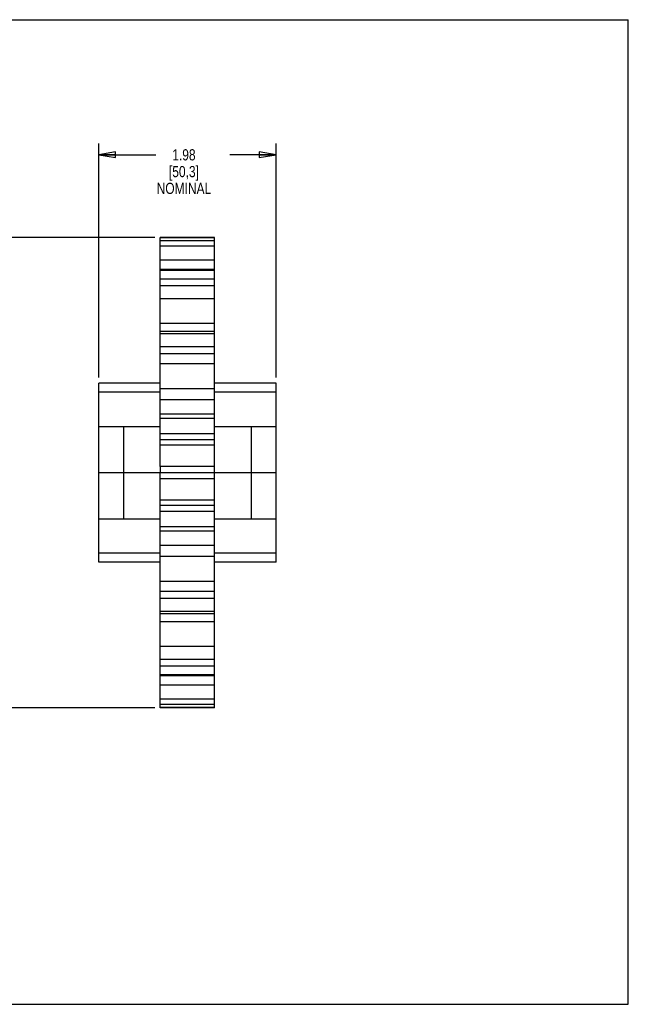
# Model space of a CAD drawing. Header units: inches. Extents: x 0 to 17, y 0 to 11.
# Tile 6 of 6: x 10.2 to 17, y 0 to 11. Entities that reach past the tile are written whole.
import ezdxf

# ---------------------------------------------------------------- set-up
doc = ezdxf.new("R2010")
doc.units = ezdxf.units.IN
doc.header["$LTSCALE"] = 0.935
doc.header["$MEASUREMENT"] = 0
doc.layers.get('0').update_dxf_attribs({"linetype": 'CONTINUOUS'})
doc.layers.add('ALL_FEATURES', color=7, linetype='CONTINUOUS')
doc.styles.get("Standard").update_dxf_attribs({"font": 'txt', "width": 0.8})
doc.dimstyles.new('DIMSTYLE_1', dxfattribs={"dimtxt": 0.125, "dimasz": 0.1875, "dimexe": 0.18, "dimexo": 0.0625, "dimgap": 0.09, "dimtad": 0, "dimtih": 1, "dimtoh": 1, "dimzin": 4, "dimdsep": 46, "dimtxsty": 'STANDARD', "dimblk": 'CLOSED', "dimblk1": 'CLOSED', "dimblk2": 'CLOSED', "dimcen": 0.09, "dimadec": 0, "dimazin": 0, "dimtp": 0.01, "dimtm": 0.01, "dimtfac": 1, "dimtofl": 0, "dimtmove": 0, "dimatfit": 3, "dimldrblk": 'CLOSED', "dimfxl": 1, "dimtolj": 1, "dimtzin": 4, "dimarcsym": 0})

# ---------------------------------------------------------------- blocks, each defined once
blk = doc.blocks.new('_CLOSED')
at = {"color": 0, "linetype": 'BYBLOCK'}
for p, q in [((0, 0), (-1, 0.167)), ((-1, 0.167), (-1, -0.167)), ((-1, -0.167), (0, 0)), ((-1, 0), (0, 0))]:
    blk.add_line(p, q, dxfattribs=at)
blk = doc.blocks.new('*D1')
at = {"color": 3, "linetype": 'CONTINUOUS'}
for p, q in [((11.089, 7.002), (11.089, 9.616)), ((13.069, 7.002), (13.069, 9.616)), ((11.089, 9.491), (11.727, 9.491)), ((13.069, 9.491), (12.552, 9.491))]:
    blk.add_line(p, q, dxfattribs=at)
at = {"color": 3, "linetype": 'CONTINUOUS', "xscale": 0.1875, "yscale": 0.1875, "zscale": 0.1875, "rotation": 180}
blk.add_blockref('_CLOSED', (11.089, 9.491), dxfattribs=at)
at = {"color": 3, "linetype": 'CONTINUOUS', "xscale": 0.1875, "yscale": 0.1875, "zscale": 0.1875}
blk.add_blockref('_CLOSED', (13.069, 9.491), dxfattribs=at)
at = {"color": 3, "linetype": 'CONTINUOUS', "insert": (12.04, 9.553), "char_height": 0.125, "width": 0.7, "attachment_point": 2, "line_spacing_factor": 0.9}
blk.add_mtext('1.98\\P[50,3]\\PNOMINAL', dxfattribs=at)
blk = doc.blocks.new('*D2')
at = {"color": 3, "linetype": 'CONTINUOUS'}
for p, q in [((11.714, 8.565), (2.646, 8.565)), ((2.771, 8.565), (2.771, 6.25)), ((2.771, 3.314), (2.771, 5.625)), ((11.714, 3.314), (2.646, 3.314))]:
    blk.add_line(p, q, dxfattribs=at)
at = {"color": 3, "linetype": 'CONTINUOUS', "xscale": 0.1875, "yscale": 0.1875, "zscale": 0.1875}
for p, rotation in [((2.771, 8.565), 90), ((2.771, 3.314), 270)]:
    blk.add_blockref('_CLOSED', p, dxfattribs=dict(at, rotation=rotation))
at = {"color": 3, "linetype": 'CONTINUOUS', "insert": (2.621, 6.187), "char_height": 0.125, "width": 0.7, "attachment_point": 2, "line_spacing_factor": 0.9}
blk.add_mtext('5.25\\P[133,4]\\PNOMINAL', dxfattribs=at)

msp = doc.modelspace()

# ---------------------------------------------------------------- linework, layer by layer
at = {"color": 7, "linetype": 'CONTINUOUS'}
for p, q in [((0, 11), (17, 11)), ((17, 0), (17, 11)), ((11.776, 6.007), (11.776, 8.565)), ((12.381, 8.565), (11.776, 8.565)), ((12.381, 8.564), (11.776, 8.564)), ((12.381, 8.53), (11.776, 8.53)), ((12.381, 8.471), (11.776, 8.471)), ((12.381, 6.007), (12.381, 8.565)), ((12.381, 8.313), (11.776, 8.313)), ((12.381, 8.209), (11.776, 8.209)), ((12.381, 8.199), (11.776, 8.199)), ((12.381, 8.101), (11.776, 8.101)), ((12.381, 8.028), (11.776, 8.028)), ((12.381, 7.883), (11.776, 7.883)), ((12.381, 7.605), (11.776, 7.605)), ((12.381, 7.516), (11.776, 7.516)), ((12.381, 7.489), (11.776, 7.489)), ((12.381, 7.344), (11.776, 7.344)), ((12.381, 7.268), (11.776, 7.268)), ((12.381, 7.157), (11.776, 7.157)), ((11.089, 4.939), (11.089, 6.939)), ((11.776, 6.939), (11.089, 6.939)), ((13.069, 6.939), (12.381, 6.939)), ((13.069, 4.939), (13.069, 6.939)), ((11.776, 6.839), (11.089, 6.839)), ((12.381, 6.877), (11.776, 6.877)), ((13.069, 6.839), (12.381, 6.839)), ((12.381, 6.753), (11.776, 6.753)), ((12.381, 6.592), (11.776, 6.592)), ((12.381, 6.544), (11.776, 6.544)), ((11.089, 6.454), (11.776, 6.454)), ((11.364, 6.454), (11.364, 5.424)), ((12.381, 6.454), (13.069, 6.454)), ((12.794, 5.424), (12.794, 6.454)), ((12.381, 6.372), (11.776, 6.372)), ((12.381, 6.305), (11.776, 6.305)), ((12.381, 6.245), (11.776, 6.245)), ((12.381, 6.007), (11.776, 6.007)), ((13.069, 5.939), (11.089, 5.939)), ((11.776, 3.314), (11.776, 5.939)), ((12.381, 5.872), (11.776, 5.872)), ((12.381, 3.314), (12.381, 5.939)), ((12.381, 5.634), (11.776, 5.634)), ((12.381, 5.574), (11.776, 5.574)), ((12.381, 5.507), (11.776, 5.507)), ((11.089, 5.424), (11.776, 5.424)), ((12.381, 5.424), (13.069, 5.424)), ((12.381, 5.335), (11.776, 5.335)), ((12.381, 5.287), (11.776, 5.287)), ((12.381, 5.126), (11.776, 5.126)), ((11.776, 5.039), (11.089, 5.039)), ((12.381, 5.002), (11.776, 5.002)), ((13.069, 5.039), (12.381, 5.039)), ((11.776, 4.939), (11.089, 4.939)), ((13.069, 4.939), (12.381, 4.939)), ((12.381, 4.722), (11.776, 4.722)), ((12.381, 4.611), (11.776, 4.611)), ((12.381, 4.535), (11.776, 4.535)), ((12.381, 4.39), (11.776, 4.39)), ((12.381, 4.363), (11.776, 4.363)), ((12.381, 4.274), (11.776, 4.274)), ((12.381, 3.996), (11.776, 3.996)), ((12.381, 3.851), (11.776, 3.851)), ((12.381, 3.778), (11.776, 3.778)), ((12.381, 3.68), (11.776, 3.68)), ((12.381, 3.67), (11.776, 3.67)), ((12.381, 3.566), (11.776, 3.566)), ((12.381, 3.408), (11.776, 3.408)), ((12.381, 3.349), (11.776, 3.349)), ((12.381, 3.315), (11.776, 3.315)), ((12.381, 3.314), (11.776, 3.314)), ((0, 0), (17, 0))]:
    msp.add_line(p, q, dxfattribs=at)
at = {"layer": 'ALL_FEATURES', "color": 7, "linetype": 'CONTINUOUS'}
for p, q in [((11.776, 6.007), (11.776, 5.939)), ((12.381, 5.939), (12.381, 6.007)), ((12.381, 5.939), (11.776, 5.939))]:
    msp.add_line(p, q, dxfattribs=at)

# ---------------------------------------------------------------- dimensions: what is measured, and where the dimension line sits
at = {"color": 3, "linetype": 'CONTINUOUS'}
dim = msp.add_linear_dim(base=(13.069, 9.491), p1=(11.089, 7.002), p2=(13.069, 7.002), text='<>\\PNOMINAL', dimstyle='DIMSTYLE_1', dxfattribs=at)
dim.commit()
dim.dimension.update_dxf_attribs({"geometry": '*D1', "text_midpoint": (11.915, 9.303), "dimtype": 160})
dim = msp.add_linear_dim(base=(2.771, 3.314), p1=(11.714, 8.565), p2=(11.714, 3.314), angle=270, text='<>\\PNOMINAL', dimstyle='DIMSTYLE_1', dxfattribs=at)
dim.commit()
dim.dimension.update_dxf_attribs({"geometry": '*D2', "text_midpoint": (2.571, 5.937), "dimtype": 160})

doc.saveas('drawing.dxf')
